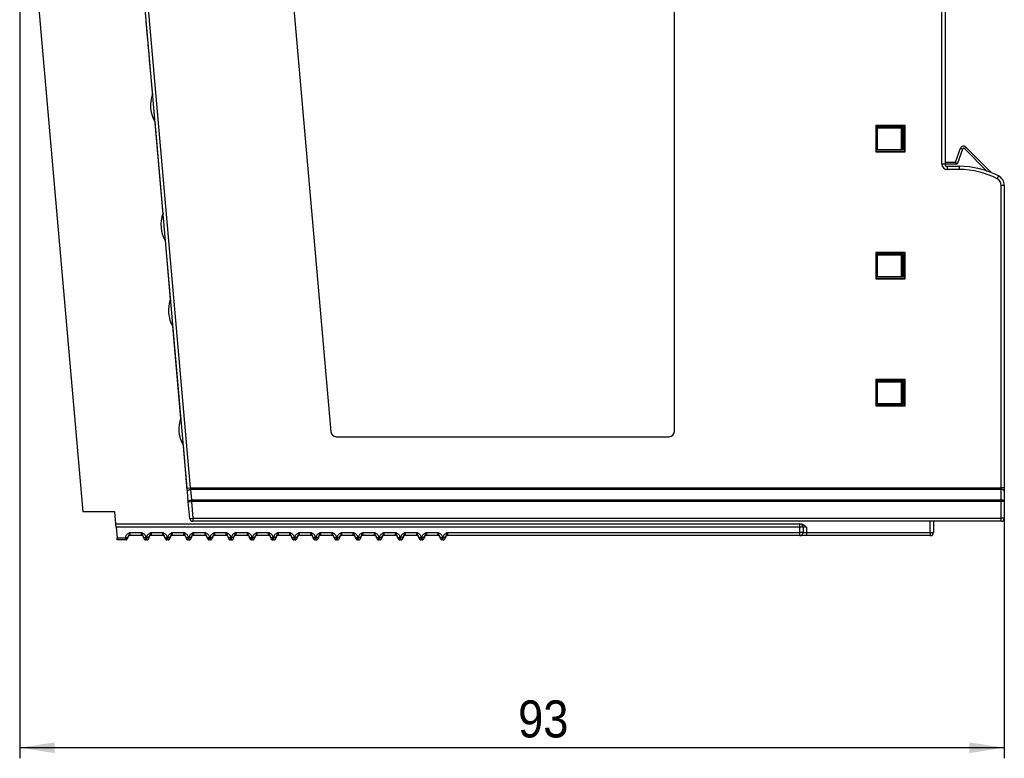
# Model space of a CAD drawing. Header units: millimetres. Extents: x 0 to 594, y 0 to 420.
# Tile 46 of 94: x 282 to 375, y 139 to 209. Entities that reach past the tile are written whole.
import ezdxf

# ---------------------------------------------------------------- set-up
doc = ezdxf.new("R2010")
doc.units = ezdxf.units.MM
doc.layers.add('0-ADVANTECH-FORM', color=5, linetype='Continuous')
doc.styles.add('SLDTEXTSTYLE9', font='GOTHIC.TTF', dxfattribs={"width": 0.913})
doc.dimstyles.new('SLDDIMSTYLE3', dxfattribs={"dimtxt": 3.5, "dimasz": 3.302, "dimexe": 0, "dimexo": 0.0625, "dimgap": 0.875, "dimtad": 1, "dimdec": 1, "dimrnd": 1e-09, "dimzin": 12, "dimdsep": 46, "dimtxsty": 'SLDTEXTSTYLE9', "dimsah": 1, "dimcen": 0.09, "dimadec": 0, "dimazin": 3, "dimtfac": 1, "dimtdec": 1, "dimtofl": 0, "dimtmove": 0, "dimatfit": 3, "dimfxl": 0, "dimfrac": 2, "dimtolj": 1, "dimtzin": 12, "dimarcsym": 0})

# ---------------------------------------------------------------- blocks, each defined once
blk = doc.blocks.new('_D_5')
at = {"layer": '0-ADVANTECH-FORM'}
for p, q in [((282.292, 229.524), (282.292, 138.793)), ((375.298, 162.058), (375.298, 138.793)), ((375.298, 139.793), (282.292, 139.793))]:
    blk.add_line(p, q, dxfattribs=at)
for points in [[(282.292, 139.793), (285.594, 139.285), (285.594, 140.301)], [(375.298, 139.793), (371.996, 140.301), (371.996, 139.285)]]:
    blk.add_solid(points, dxfattribs=at)
at = {"layer": '0-ADVANTECH-FORM', "insert": (329.373, 144.263), "char_height": 3.5, "attachment_point": 1, "style": 'SLDTEXTSTYLE9'}
blk.add_mtext('93', dxfattribs=at)

msp = doc.modelspace()

# ---------------------------------------------------------------- linework, layer by layer
at = {"color": 7, "linetype": 'Continuous', "lineweight": 25}
for p, q in [((344.13, 169.688), (344.13, 254.988)), ((282.311, 230.088), (288.26, 162.088)), ((369.398, 194.938), (369.398, 229.738)), ((369.698, 229.738), (369.698, 194.938)), ((298.103, 164.319), (292.453, 228.898)), ((292.752, 228.924), (298.402, 164.345)), ((306.715, 226.512), (311.691, 169.645)), ((294.199, 208.594), (294.221, 208.345)), ((294.221, 208.345), (294.251, 208.348)), ((294.221, 208.345), (294.239, 208.141)), ((294.239, 208.141), (294.269, 208.144)), ((294.239, 208.141), (294.241, 208.123)), ((294.241, 208.123), (294.27, 208.125)), ((294.241, 208.12), (294.271, 208.123)), ((294.241, 208.123), (294.241, 208.12)), ((294.241, 208.12), (294.25, 208.011)), ((294.25, 208.011), (294.28, 208.013)), ((294.25, 208.011), (294.278, 207.694)), ((294.278, 207.694), (294.308, 207.697)), ((294.278, 207.694), (294.346, 206.912)), ((294.346, 206.912), (294.376, 206.915)), ((294.346, 206.912), (294.355, 206.812)), ((294.355, 206.812), (294.385, 206.814)), ((294.355, 206.812), (294.37, 206.641)), ((294.37, 206.641), (294.4, 206.644)), ((294.37, 206.641), (294.383, 206.496)), ((294.383, 206.496), (294.413, 206.499)), ((294.383, 206.496), (294.395, 206.355)), ((294.395, 206.355), (294.425, 206.357)), ((294.395, 206.355), (294.409, 206.199)), ((294.409, 206.199), (294.439, 206.201)), ((294.409, 206.199), (294.419, 206.086)), ((294.419, 206.086), (294.449, 206.089)), ((294.419, 206.086), (294.425, 206.014)), ((294.425, 206.014), (294.455, 206.016)), ((294.425, 206.014), (294.431, 205.944)), ((294.431, 205.944), (294.461, 205.947)), ((294.431, 205.944), (294.433, 205.919)), ((294.433, 205.919), (294.463, 205.921)), ((294.433, 205.919), (294.48, 205.388)), ((294.48, 205.388), (294.51, 205.391)), ((294.48, 205.388), (294.493, 205.241)), ((294.493, 205.241), (294.523, 205.244)), ((294.493, 205.241), (294.523, 204.898)), ((294.523, 204.898), (294.553, 204.901)), ((294.523, 204.898), (294.524, 204.886)), ((294.524, 204.886), (294.554, 204.888)), ((294.524, 204.886), (294.532, 204.79)), ((294.532, 204.79), (294.562, 204.793)), ((294.532, 204.79), (294.535, 204.759)), ((294.535, 204.759), (294.565, 204.761)), ((294.535, 204.759), (294.821, 201.496)), ((295.043, 198.956), (295.806, 190.239)), ((365.933, 198.579), (363.148, 198.579)), ((363.148, 198.579), (363.148, 196.097)), ((365.88, 198.527), (363.148, 198.527)), ((365.744, 198.391), (363.148, 198.391)), ((365.692, 198.338), (363.148, 198.338)), ((363.298, 198.338), (363.298, 196.338)), ((365.598, 196.338), (365.598, 198.338)), ((365.692, 198.338), (365.744, 198.391)), ((365.692, 198.088), (365.692, 198.338)), ((365.744, 196.286), (365.744, 198.391)), ((365.88, 198.527), (365.933, 198.579)), ((365.88, 196.15), (365.88, 198.527)), ((365.933, 196.097), (365.933, 198.579)), ((365.674, 198.088), (365.674, 196.588)), ((365.674, 198.088), (365.692, 198.088)), ((363.148, 196.338), (365.692, 196.338)), ((363.148, 196.286), (365.744, 196.286)), ((365.674, 196.588), (365.692, 196.588)), ((365.692, 196.338), (365.692, 196.588)), ((365.692, 196.338), (365.744, 196.286)), ((370.698, 195.138), (371.172, 196.441)), ((371.36, 196.373), (370.838, 194.938)), ((371.36, 196.373), (371.172, 196.441)), ((371.666, 196.551), (371.525, 196.409)), ((373.684, 194.25), (371.525, 196.409)), ((371.666, 196.551), (373.905, 194.312)), ((363.148, 196.15), (365.88, 196.15)), ((363.148, 196.097), (365.933, 196.097)), ((365.88, 196.15), (365.933, 196.097)), ((369.698, 194.938), (369.398, 194.938)), ((369.698, 195.138), (370.698, 195.138)), ((370.838, 194.938), (369.698, 194.938)), ((369.898, 194.738), (371.048, 194.738)), ((369.898, 194.738), (369.898, 194.438)), ((371.048, 194.438), (369.898, 194.438)), ((370.838, 194.938), (370.698, 195.138)), ((371.048, 194.738), (371.048, 194.438)), ((373.832, 194.239), (373.905, 194.312)), ((374.762, 193.824), (374.623, 193.558)), ((374.998, 164.345), (374.998, 192.938)), ((375.298, 192.938), (374.998, 192.938)), ((375.298, 192.938), (375.298, 164.345)), ((296.028, 187.699), (296.511, 182.17)), ((365.933, 186.579), (363.148, 186.579)), ((363.148, 186.579), (363.148, 184.097)), ((365.88, 186.527), (363.148, 186.527)), ((365.744, 186.391), (363.148, 186.391)), ((365.692, 186.338), (363.148, 186.338)), ((363.298, 186.338), (363.298, 184.338)), ((365.598, 184.338), (365.598, 186.338)), ((365.674, 186.088), (365.674, 184.588)), ((365.674, 186.088), (365.692, 186.088)), ((365.692, 186.338), (365.744, 186.391)), ((365.692, 186.088), (365.692, 186.338)), ((365.744, 184.286), (365.744, 186.391)), ((365.88, 186.527), (365.933, 186.579)), ((365.88, 184.15), (365.88, 186.527)), ((365.933, 184.097), (365.933, 186.579)), ((363.148, 184.338), (365.692, 184.338)), ((363.148, 184.286), (365.744, 184.286)), ((365.674, 184.588), (365.692, 184.588)), ((365.692, 184.338), (365.692, 184.588)), ((365.692, 184.338), (365.744, 184.286)), ((363.148, 184.15), (365.88, 184.15)), ((363.148, 184.097), (365.933, 184.097)), ((365.88, 184.15), (365.933, 184.097)), ((296.734, 179.63), (297.496, 170.913)), ((365.933, 174.579), (363.148, 174.579)), ((363.148, 174.579), (363.148, 172.097)), ((365.88, 174.527), (363.148, 174.527)), ((365.744, 174.391), (363.148, 174.391)), ((365.692, 174.338), (363.148, 174.338)), ((363.298, 174.338), (363.298, 172.338)), ((365.598, 172.338), (365.598, 174.338)), ((365.674, 174.088), (365.674, 172.588)), ((365.674, 174.088), (365.692, 174.088)), ((365.692, 174.338), (365.744, 174.391)), ((365.692, 174.088), (365.692, 174.338)), ((365.744, 172.286), (365.744, 174.391)), ((365.88, 174.527), (365.933, 174.579)), ((365.88, 172.15), (365.88, 174.527)), ((365.933, 172.097), (365.933, 174.579)), ((363.148, 172.338), (365.692, 172.338)), ((363.148, 172.286), (365.744, 172.286)), ((363.148, 172.15), (365.88, 172.15)), ((363.148, 172.097), (365.933, 172.097)), ((365.674, 172.588), (365.692, 172.588)), ((365.692, 172.338), (365.692, 172.588)), ((365.692, 172.338), (365.744, 172.286)), ((365.88, 172.15), (365.933, 172.097)), ((297.719, 168.373), (298.089, 164.133)), ((312.189, 169.188), (343.63, 169.188)), ((298.089, 164.133), (298.116, 164.165)), ((298.089, 164.133), (298.119, 164.136)), ((298.103, 164.319), (298.402, 164.345)), ((298.129, 164.019), (298.103, 164.319)), ((298.216, 163.032), (298.129, 164.019)), ((298.402, 164.345), (298.428, 164.195)), ((298.402, 164.345), (374.998, 164.345)), ((298.428, 164.195), (298.514, 163.208)), ((374.998, 164.195), (298.428, 164.195)), ((374.998, 164.195), (374.998, 164.345)), ((375.298, 164.345), (374.998, 164.345)), ((374.998, 163.208), (374.998, 164.195)), ((375.298, 164.345), (375.298, 164.045)), ((375.298, 164.045), (375.298, 163.058)), ((298.216, 163.032), (298.514, 163.058)), ((298.353, 161.462), (298.216, 163.032)), ((298.514, 163.208), (298.514, 163.058)), ((298.514, 163.208), (374.998, 163.208)), ((298.514, 163.058), (298.652, 161.488)), ((374.998, 163.058), (298.514, 163.058)), ((374.998, 163.058), (374.998, 163.208)), ((374.998, 161.488), (374.998, 163.058)), ((375.298, 163.058), (374.998, 163.058)), ((375.298, 163.058), (375.298, 161.488)), ((291.271, 162.088), (288.26, 162.088)), ((291.372, 160.938), (291.271, 162.088)), ((291.398, 160.638), (291.372, 160.938)), ((291.372, 160.938), (355.998, 160.938)), ((298.353, 161.462), (298.652, 161.488)), ((298.652, 161.488), (374.998, 161.488)), ((298.652, 161.488), (298.652, 161.188)), ((374.998, 161.188), (298.652, 161.188)), ((355.998, 160.638), (355.998, 160.938)), ((355.998, 160.938), (356.078, 160.938)), ((368.298, 160.138), (368.298, 161.188)), ((368.598, 161.188), (368.598, 160.138)), ((375.298, 161.488), (374.998, 161.488)), ((374.998, 161.188), (374.998, 161.488)), ((355.998, 160.638), (291.398, 160.638)), ((291.398, 160.638), (291.486, 159.638)), ((292.703, 160.138), (292.703, 159.838)), ((292.703, 160.138), (293.803, 160.138)), ((293.803, 159.838), (293.803, 160.138)), ((294.703, 160.138), (294.703, 159.838)), ((294.703, 160.138), (295.803, 160.138)), ((295.803, 159.838), (295.803, 160.138)), ((296.703, 160.138), (296.703, 159.838)), ((296.703, 160.138), (297.803, 160.138)), ((297.803, 159.838), (297.803, 160.138)), ((298.703, 160.138), (298.703, 159.838)), ((298.703, 160.138), (299.803, 160.138)), ((299.803, 159.838), (299.803, 160.138)), ((300.703, 160.138), (300.703, 159.838)), ((300.703, 160.138), (301.803, 160.138)), ((301.803, 159.838), (301.803, 160.138)), ((302.703, 160.138), (302.703, 159.838)), ((302.703, 160.138), (303.803, 160.138)), ((303.803, 159.838), (303.803, 160.138)), ((304.703, 160.138), (304.703, 159.838)), ((304.703, 160.138), (305.803, 160.138)), ((305.803, 159.838), (305.803, 160.138)), ((306.703, 160.138), (306.703, 159.838)), ((306.703, 160.138), (307.803, 160.138)), ((307.803, 159.838), (307.803, 160.138)), ((308.703, 160.138), (308.703, 159.838)), ((308.703, 160.138), (309.803, 160.138)), ((309.803, 159.838), (309.803, 160.138)), ((310.703, 160.138), (310.703, 159.838)), ((310.703, 160.138), (311.803, 160.138)), ((311.803, 159.838), (311.803, 160.138)), ((312.703, 160.138), (312.703, 159.838)), ((312.703, 160.138), (313.803, 160.138)), ((313.803, 159.838), (313.803, 160.138)), ((314.703, 160.138), (314.703, 159.838)), ((314.703, 160.138), (315.803, 160.138)), ((315.803, 159.838), (315.803, 160.138)), ((316.703, 160.138), (316.703, 159.838)), ((316.703, 160.138), (317.803, 160.138)), ((317.803, 159.838), (317.803, 160.138)), ((318.703, 160.138), (318.703, 159.838)), ((318.703, 160.138), (319.803, 160.138)), ((319.803, 159.838), (319.803, 160.138)), ((320.703, 160.138), (320.703, 159.838)), ((320.703, 160.138), (321.803, 160.138)), ((321.803, 159.838), (321.803, 160.138)), ((322.703, 160.138), (322.703, 159.838)), ((322.703, 160.138), (355.998, 160.138)), ((355.998, 160.138), (355.998, 160.638)), ((356.298, 160.638), (355.998, 160.638)), ((356.298, 160.138), (355.998, 160.138)), ((355.998, 159.838), (355.998, 160.138)), ((356.298, 160.638), (356.298, 160.138)), ((356.598, 160.638), (356.298, 160.638)), ((356.298, 160.138), (356.598, 160.138)), ((356.598, 160.638), (356.598, 160.138)), ((356.598, 160.138), (356.598, 159.838)), ((356.598, 160.138), (368.298, 160.138)), ((368.298, 160.138), (368.598, 160.138)), ((368.298, 160.138), (368.298, 159.838)), ((291.486, 159.638), (292.303, 159.638)), ((291.503, 159.438), (291.486, 159.638)), ((292.303, 159.438), (291.503, 159.438)), ((292.303, 159.649), (292.503, 159.649)), ((292.303, 159.638), (292.303, 159.649)), ((292.303, 159.638), (292.303, 159.438)), ((292.503, 159.638), (292.303, 159.638)), ((292.503, 159.649), (292.503, 159.638)), ((293.803, 159.838), (292.703, 159.838)), ((294.003, 159.649), (294.203, 159.649)), ((294.003, 159.638), (294.003, 159.649)), ((294.203, 159.638), (294.003, 159.638)), ((294.203, 159.649), (294.203, 159.638)), ((294.203, 159.638), (294.303, 159.638)), ((294.203, 159.438), (294.203, 159.638)), ((294.303, 159.438), (294.203, 159.438)), ((294.503, 159.649), (294.303, 159.649)), ((294.303, 159.638), (294.303, 159.649)), ((294.303, 159.438), (294.303, 159.638)), ((294.503, 159.638), (294.303, 159.638)), ((294.503, 159.649), (294.503, 159.638)), ((295.803, 159.838), (294.703, 159.838)), ((296.003, 159.649), (296.203, 159.649)), ((296.003, 159.638), (296.003, 159.649)), ((296.203, 159.638), (296.003, 159.638)), ((296.203, 159.649), (296.203, 159.638)), ((296.203, 159.638), (296.303, 159.638)), ((296.203, 159.438), (296.203, 159.638)), ((296.303, 159.438), (296.203, 159.438)), ((296.503, 159.649), (296.303, 159.649)), ((296.303, 159.638), (296.303, 159.649)), ((296.303, 159.438), (296.303, 159.638)), ((296.503, 159.638), (296.303, 159.638)), ((296.503, 159.649), (296.503, 159.638)), ((297.803, 159.838), (296.703, 159.838)), ((298.003, 159.649), (298.203, 159.649)), ((298.003, 159.638), (298.003, 159.649)), ((298.203, 159.638), (298.003, 159.638)), ((298.203, 159.649), (298.203, 159.638)), ((298.203, 159.638), (298.303, 159.638)), ((298.203, 159.438), (298.203, 159.638)), ((298.303, 159.438), (298.203, 159.438)), ((298.503, 159.649), (298.303, 159.649)), ((298.303, 159.638), (298.303, 159.649)), ((298.303, 159.438), (298.303, 159.638)), ((298.503, 159.638), (298.303, 159.638)), ((298.503, 159.649), (298.503, 159.638)), ((299.803, 159.838), (298.703, 159.838)), ((300.003, 159.649), (300.203, 159.649)), ((300.003, 159.638), (300.003, 159.649)), ((300.203, 159.638), (300.003, 159.638)), ((300.203, 159.649), (300.203, 159.638)), ((300.203, 159.638), (300.303, 159.638)), ((300.203, 159.438), (300.203, 159.638)), ((300.303, 159.438), (300.203, 159.438)), ((300.503, 159.649), (300.303, 159.649)), ((300.303, 159.638), (300.303, 159.649)), ((300.303, 159.438), (300.303, 159.638)), ((300.503, 159.638), (300.303, 159.638)), ((300.503, 159.649), (300.503, 159.638)), ((301.803, 159.838), (300.703, 159.838)), ((302.003, 159.649), (302.203, 159.649)), ((302.003, 159.638), (302.003, 159.649)), ((302.203, 159.638), (302.003, 159.638)), ((302.203, 159.649), (302.203, 159.638)), ((302.203, 159.638), (302.303, 159.638)), ((302.203, 159.438), (302.203, 159.638)), ((302.303, 159.438), (302.203, 159.438)), ((302.503, 159.649), (302.303, 159.649)), ((302.303, 159.638), (302.303, 159.649)), ((302.303, 159.438), (302.303, 159.638)), ((302.503, 159.638), (302.303, 159.638)), ((302.503, 159.649), (302.503, 159.638)), ((303.803, 159.838), (302.703, 159.838)), ((304.003, 159.649), (304.203, 159.649)), ((304.003, 159.638), (304.003, 159.649)), ((304.203, 159.638), (304.003, 159.638)), ((304.203, 159.649), (304.203, 159.638)), ((304.203, 159.638), (304.303, 159.638)), ((304.203, 159.438), (304.203, 159.638)), ((304.303, 159.438), (304.203, 159.438)), ((304.503, 159.649), (304.303, 159.649)), ((304.303, 159.638), (304.303, 159.649)), ((304.303, 159.438), (304.303, 159.638)), ((304.503, 159.638), (304.303, 159.638)), ((304.503, 159.649), (304.503, 159.638)), ((305.803, 159.838), (304.703, 159.838)), ((306.003, 159.649), (306.203, 159.649)), ((306.003, 159.638), (306.003, 159.649)), ((306.203, 159.638), (306.003, 159.638)), ((306.203, 159.649), (306.203, 159.638)), ((306.203, 159.638), (306.303, 159.638)), ((306.203, 159.438), (306.203, 159.638)), ((306.303, 159.438), (306.203, 159.438)), ((306.503, 159.649), (306.303, 159.649)), ((306.303, 159.638), (306.303, 159.649)), ((306.503, 159.638), (306.303, 159.638)), ((306.303, 159.438), (306.303, 159.638)), ((306.503, 159.649), (306.503, 159.638)), ((307.803, 159.838), (306.703, 159.838)), ((308.003, 159.649), (308.203, 159.649)), ((308.003, 159.638), (308.003, 159.649)), ((308.203, 159.638), (308.003, 159.638)), ((308.203, 159.649), (308.203, 159.638)), ((308.203, 159.638), (308.303, 159.638)), ((308.203, 159.438), (308.203, 159.638)), ((308.303, 159.438), (308.203, 159.438)), ((308.503, 159.649), (308.303, 159.649)), ((308.303, 159.638), (308.303, 159.649)), ((308.503, 159.638), (308.303, 159.638)), ((308.303, 159.438), (308.303, 159.638)), ((308.503, 159.649), (308.503, 159.638)), ((309.803, 159.838), (308.703, 159.838)), ((310.003, 159.649), (310.203, 159.649)), ((310.003, 159.638), (310.003, 159.649)), ((310.203, 159.638), (310.003, 159.638)), ((310.203, 159.649), (310.203, 159.638)), ((310.203, 159.638), (310.303, 159.638)), ((310.203, 159.438), (310.203, 159.638)), ((310.303, 159.438), (310.203, 159.438)), ((310.503, 159.649), (310.303, 159.649)), ((310.303, 159.638), (310.303, 159.649)), ((310.503, 159.638), (310.303, 159.638)), ((310.303, 159.438), (310.303, 159.638)), ((310.503, 159.649), (310.503, 159.638)), ((311.803, 159.838), (310.703, 159.838)), ((312.003, 159.649), (312.203, 159.649)), ((312.003, 159.638), (312.003, 159.649)), ((312.203, 159.638), (312.003, 159.638)), ((312.203, 159.649), (312.203, 159.638)), ((312.203, 159.638), (312.303, 159.638)), ((312.203, 159.438), (312.203, 159.638)), ((312.303, 159.438), (312.203, 159.438)), ((312.503, 159.649), (312.303, 159.649)), ((312.303, 159.638), (312.303, 159.649)), ((312.503, 159.638), (312.303, 159.638)), ((312.303, 159.438), (312.303, 159.638)), ((312.503, 159.649), (312.503, 159.638)), ((313.803, 159.838), (312.703, 159.838)), ((314.003, 159.649), (314.203, 159.649)), ((314.003, 159.638), (314.003, 159.649)), ((314.203, 159.638), (314.003, 159.638)), ((314.203, 159.649), (314.203, 159.638)), ((314.203, 159.638), (314.303, 159.638)), ((314.203, 159.438), (314.203, 159.638)), ((314.303, 159.438), (314.203, 159.438)), ((314.503, 159.649), (314.303, 159.649)), ((314.303, 159.638), (314.303, 159.649)), ((314.503, 159.638), (314.303, 159.638)), ((314.303, 159.438), (314.303, 159.638)), ((314.503, 159.649), (314.503, 159.638)), ((315.803, 159.838), (314.703, 159.838)), ((316.003, 159.649), (316.203, 159.649)), ((316.003, 159.638), (316.003, 159.649)), ((316.203, 159.638), (316.003, 159.638)), ((316.203, 159.649), (316.203, 159.638)), ((316.203, 159.638), (316.303, 159.638)), ((316.203, 159.438), (316.203, 159.638)), ((316.303, 159.438), (316.203, 159.438)), ((316.503, 159.649), (316.303, 159.649)), ((316.303, 159.638), (316.303, 159.649)), ((316.503, 159.638), (316.303, 159.638)), ((316.303, 159.438), (316.303, 159.638)), ((316.503, 159.649), (316.503, 159.638)), ((317.803, 159.838), (316.703, 159.838)), ((318.003, 159.649), (318.203, 159.649)), ((318.003, 159.638), (318.003, 159.649)), ((318.203, 159.638), (318.003, 159.638)), ((318.203, 159.649), (318.203, 159.638)), ((318.203, 159.638), (318.303, 159.638)), ((318.203, 159.438), (318.203, 159.638)), ((318.303, 159.438), (318.203, 159.438)), ((318.503, 159.649), (318.303, 159.649)), ((318.303, 159.638), (318.303, 159.649)), ((318.503, 159.638), (318.303, 159.638)), ((318.303, 159.438), (318.303, 159.638)), ((318.503, 159.649), (318.503, 159.638)), ((319.803, 159.838), (318.703, 159.838)), ((320.003, 159.649), (320.203, 159.649)), ((320.003, 159.638), (320.003, 159.649)), ((320.203, 159.638), (320.003, 159.638)), ((320.203, 159.649), (320.203, 159.638)), ((320.203, 159.638), (320.303, 159.638)), ((320.203, 159.438), (320.203, 159.638)), ((320.303, 159.438), (320.203, 159.438)), ((320.503, 159.649), (320.303, 159.649)), ((320.303, 159.638), (320.303, 159.649)), ((320.503, 159.638), (320.303, 159.638)), ((320.303, 159.438), (320.303, 159.638)), ((320.503, 159.649), (320.503, 159.638)), ((321.803, 159.838), (320.703, 159.838)), ((322.003, 159.649), (322.203, 159.649)), ((322.003, 159.638), (322.003, 159.649)), ((322.203, 159.638), (322.003, 159.638)), ((322.203, 159.649), (322.203, 159.638)), ((322.203, 159.638), (322.303, 159.638)), ((322.203, 159.438), (322.203, 159.638)), ((322.303, 159.438), (322.203, 159.438)), ((322.503, 159.649), (322.303, 159.649)), ((322.303, 159.638), (322.303, 159.649)), ((322.503, 159.638), (322.303, 159.638)), ((322.303, 159.438), (322.303, 159.638)), ((322.503, 159.649), (322.503, 159.638)), ((355.998, 159.838), (322.703, 159.838)), ((356.598, 159.838), (355.998, 159.838)), ((368.298, 159.838), (356.598, 159.838))]:
    msp.add_line(p, q, dxfattribs=at)
at = {"color": 7, "linetype": 'Continuous', "lineweight": 25, "flags": 128}
for points in [[(373.905, 194.312), (373.971, 194.239), (374.028, 194.163)], [(298.129, 164.019), (298.133, 164.049), (298.148, 164.079), (298.175, 164.108), (298.212, 164.134), (298.258, 164.157), (298.311, 164.175), (298.368, 164.188), (298.428, 164.195)], [(375.298, 164.045), (375.292, 164.074), (375.275, 164.102), (375.247, 164.128), (375.21, 164.151), (375.165, 164.169), (375.113, 164.183), (375.057, 164.192), (374.998, 164.195)], [(298.216, 163.032), (298.219, 163.062), (298.234, 163.093), (298.261, 163.121), (298.298, 163.148), (298.344, 163.17), (298.397, 163.188), (298.454, 163.201), (298.514, 163.208)], [(375.298, 163.058), (375.292, 163.087), (375.275, 163.115), (375.247, 163.141), (375.21, 163.164), (375.165, 163.183), (375.113, 163.197), (375.057, 163.205), (374.998, 163.208)]]:
    msp.add_lwpolyline(points, dxfattribs=at)
at = {"color": 7, "linetype": 'Continuous', "lineweight": 25}
for centre, radius, start, end in [((297.79, 200.476), 3.14, 159.75046, 210.24954), ((371.454, 196.338), 0.3, 45, 160), ((369.898, 194.938), 0.5, 180, 270), ((369.898, 194.938), 0.2, 180, 270), ((371.048, 186.738), 8, 62.33955, 90), ((371.048, 186.738), 7.7, 62.33955, 90), ((374.298, 192.938), 0.7, 0, 62.33955), ((374.298, 192.938), 1, 0, 62.33955), ((298.775, 189.219), 3.14, 159.75046, 210.24954), ((299.481, 181.15), 3.14, 159.75046, 210.24954), ((300.466, 169.893), 3.14, 159.75046, 210.24954), ((312.189, 169.688), 0.5, 185, 270), ((343.63, 169.688), 0.5, 270, 0), ((298.652, 161.488), 0.3, 185, 270), ((355.998, 160.638), 0.3, 0, 90), ((374.998, 161.488), 0.3, 270, 0), ((355.998, 160.138), 0.3, 270, 0), ((368.298, 160.138), 0.3, 270, 0), ((292.303, 159.638), 0.2, 270, 360), ((292.703, 159.638), 0.2, 90, 180), ((293.803, 159.638), 0.2, 360, 90), ((294.203, 159.638), 0.2, 180, 270), ((294.303, 159.638), 0.2, 270, 0), ((294.703, 159.638), 0.2, 90, 180), ((295.803, 159.638), 0.2, 360, 90), ((296.203, 159.638), 0.2, 180, 270), ((296.303, 159.638), 0.2, 270, 0), ((296.703, 159.638), 0.2, 90, 180), ((297.803, 159.638), 0.2, 360, 90), ((298.203, 159.638), 0.2, 180, 270), ((298.303, 159.638), 0.2, 270, 0), ((298.703, 159.638), 0.2, 90, 180), ((299.803, 159.638), 0.2, 360, 90), ((300.203, 159.638), 0.2, 180, 270), ((300.303, 159.638), 0.2, 270, 0), ((300.703, 159.638), 0.2, 90, 180), ((301.803, 159.638), 0.2, 360, 90), ((302.203, 159.638), 0.2, 180, 270), ((302.303, 159.638), 0.2, 270, 0), ((302.703, 159.638), 0.2, 90, 180), ((303.803, 159.638), 0.2, 360, 90), ((304.203, 159.638), 0.2, 180, 270), ((304.303, 159.638), 0.2, 270, 0), ((304.703, 159.638), 0.2, 90, 180), ((305.803, 159.638), 0.2, 360, 90), ((306.203, 159.638), 0.2, 180, 270), ((306.303, 159.638), 0.2, 270, 0), ((306.703, 159.638), 0.2, 90, 180), ((307.803, 159.638), 0.2, 360, 90), ((308.203, 159.638), 0.2, 180, 270), ((308.303, 159.638), 0.2, 270, 0), ((308.703, 159.638), 0.2, 90, 180), ((309.803, 159.638), 0.2, 360, 90), ((310.203, 159.638), 0.2, 180, 270), ((310.303, 159.638), 0.2, 270, 0), ((310.703, 159.638), 0.2, 90, 180), ((311.803, 159.638), 0.2, 360, 90), ((312.203, 159.638), 0.2, 180, 270), ((312.303, 159.638), 0.2, 270, 0), ((312.703, 159.638), 0.2, 90, 180), ((313.803, 159.638), 0.2, 360, 90), ((314.203, 159.638), 0.2, 180, 270), ((314.303, 159.638), 0.2, 270, 0), ((314.703, 159.638), 0.2, 90, 180), ((315.803, 159.638), 0.2, 360, 90), ((316.203, 159.638), 0.2, 180, 270), ((316.303, 159.638), 0.2, 270, 0), ((316.703, 159.638), 0.2, 90, 180), ((317.803, 159.638), 0.2, 360, 90), ((318.203, 159.638), 0.2, 180, 270), ((318.303, 159.638), 0.2, 270, 0), ((318.703, 159.638), 0.2, 90, 180), ((319.803, 159.638), 0.2, 360, 90), ((320.203, 159.638), 0.2, 180, 270), ((320.303, 159.638), 0.2, 270, 0), ((320.703, 159.638), 0.2, 90, 180), ((321.803, 159.638), 0.2, 360, 90), ((322.203, 159.638), 0.2, 180, 270), ((322.303, 159.638), 0.2, 270, 0), ((322.703, 159.638), 0.2, 90, 180)]:
    msp.add_arc(centre, radius, start, end, dxfattribs=at)
for points, knots in [([(371.525, 196.409), (371.518, 196.415), (371.506, 196.426), (371.482, 196.435), (371.457, 196.44), (371.432, 196.437), (371.408, 196.429), (371.387, 196.415), (371.37, 196.396), (371.364, 196.381), (371.36, 196.373)], [0, 0, 0, 0, 0.1247459, 0.2494488, 0.3741614, 0.4988927, 0.6284611, 0.749414, 0.8703839, 1, 1, 1, 1]), ([(356.078, 160.938), (356.129, 160.933), (356.25, 160.919), (356.428, 160.807), (356.537, 160.699), (356.597, 160.639), (356.598, 160.638)], [0, 0, 0, 0, 0.247748, 0.586727, 0.994368, 1, 1, 1, 1]), ([(292.303, 159.649), (292.307, 159.691), (292.315, 159.781), (292.382, 159.908), (292.479, 160.009), (292.573, 160.07), (292.645, 160.109), (292.682, 160.128), (292.702, 160.138), (292.703, 160.138)], [0, 0, 0, 0, 0.188839, 0.401571, 0.629123, 0.810197, 0.902059, 0.994025, 1, 1, 1, 1]), ([(292.703, 160.138), (292.703, 160.137), (292.693, 160.108), (292.675, 160.054), (292.642, 159.966), (292.6, 159.88), (292.548, 159.8), (292.51, 159.722), (292.505, 159.671), (292.503, 159.649)], [0, 0, 0, 0, 0.0064476, 0.158879, 0.2974563, 0.5228739, 0.7291675, 0.8800914, 1, 1, 1, 1]), ([(294.003, 159.649), (294.001, 159.671), (293.997, 159.722), (293.958, 159.8), (293.907, 159.88), (293.865, 159.966), (293.831, 160.054), (293.813, 160.108), (293.804, 160.137), (293.803, 160.138)], [0, 0, 0, 0, 0.119909, 0.270833, 0.477126, 0.702544, 0.841121, 0.993552, 1, 1, 1, 1]), ([(293.803, 160.138), (293.804, 160.138), (293.824, 160.128), (293.862, 160.109), (293.934, 160.07), (294.028, 160.009), (294.125, 159.908), (294.191, 159.781), (294.199, 159.691), (294.203, 159.649)], [0, 0, 0, 0, 0.005975, 0.097941, 0.189803, 0.370877, 0.598429, 0.811161, 1, 1, 1, 1]), ([(294.303, 159.649), (294.307, 159.691), (294.315, 159.781), (294.382, 159.908), (294.479, 160.009), (294.573, 160.07), (294.645, 160.109), (294.682, 160.128), (294.702, 160.138), (294.703, 160.138)], [0, 0, 0, 0, 0.188839, 0.401571, 0.629123, 0.810197, 0.902059, 0.994025, 1, 1, 1, 1]), ([(294.503, 159.649), (294.505, 159.671), (294.51, 159.722), (294.548, 159.8), (294.6, 159.88), (294.642, 159.966), (294.675, 160.054), (294.693, 160.108), (294.703, 160.137), (294.703, 160.138)], [0, 0, 0, 0, 0.1199086, 0.2708325, 0.4771261, 0.7025437, 0.841121, 0.9935524, 1, 1, 1, 1]), ([(296.003, 159.649), (296.001, 159.671), (295.997, 159.722), (295.958, 159.8), (295.907, 159.88), (295.865, 159.966), (295.831, 160.054), (295.813, 160.108), (295.804, 160.137), (295.803, 160.138)], [0, 0, 0, 0, 0.119909, 0.270833, 0.477126, 0.702544, 0.841121, 0.993552, 1, 1, 1, 1]), ([(295.803, 160.138), (295.804, 160.138), (295.824, 160.128), (295.862, 160.109), (295.934, 160.07), (296.028, 160.009), (296.125, 159.908), (296.191, 159.781), (296.199, 159.691), (296.203, 159.649)], [0, 0, 0, 0, 0.005975, 0.097941, 0.189803, 0.370877, 0.598429, 0.811161, 1, 1, 1, 1]), ([(296.303, 159.649), (296.307, 159.691), (296.315, 159.781), (296.382, 159.908), (296.479, 160.009), (296.573, 160.07), (296.645, 160.109), (296.682, 160.128), (296.702, 160.138), (296.703, 160.138)], [0, 0, 0, 0, 0.188839, 0.401571, 0.629123, 0.810197, 0.902059, 0.994025, 1, 1, 1, 1]), ([(296.503, 159.649), (296.505, 159.671), (296.51, 159.722), (296.548, 159.8), (296.6, 159.88), (296.642, 159.966), (296.675, 160.054), (296.693, 160.108), (296.703, 160.137), (296.703, 160.138)], [0, 0, 0, 0, 0.119909, 0.270833, 0.477126, 0.702544, 0.841121, 0.993552, 1, 1, 1, 1]), ([(298.003, 159.649), (298.001, 159.671), (297.997, 159.722), (297.958, 159.8), (297.907, 159.88), (297.865, 159.966), (297.831, 160.054), (297.813, 160.108), (297.804, 160.137), (297.803, 160.138)], [0, 0, 0, 0, 0.119909, 0.270833, 0.477126, 0.702544, 0.841121, 0.993552, 1, 1, 1, 1]), ([(297.803, 160.138), (297.804, 160.138), (297.824, 160.128), (297.862, 160.109), (297.934, 160.07), (298.028, 160.009), (298.125, 159.908), (298.191, 159.781), (298.199, 159.691), (298.203, 159.649)], [0, 0, 0, 0, 0.005975, 0.097941, 0.189803, 0.370877, 0.598429, 0.811161, 1, 1, 1, 1]), ([(298.303, 159.649), (298.307, 159.691), (298.315, 159.781), (298.382, 159.908), (298.479, 160.009), (298.573, 160.07), (298.645, 160.109), (298.682, 160.128), (298.702, 160.138), (298.703, 160.138)], [0, 0, 0, 0, 0.188839, 0.401571, 0.629123, 0.810197, 0.902059, 0.994025, 1, 1, 1, 1]), ([(298.503, 159.649), (298.505, 159.671), (298.51, 159.722), (298.548, 159.8), (298.6, 159.88), (298.642, 159.966), (298.675, 160.054), (298.693, 160.108), (298.703, 160.137), (298.703, 160.138)], [0, 0, 0, 0, 0.119909, 0.270833, 0.477126, 0.702544, 0.841121, 0.993552, 1, 1, 1, 1]), ([(300.003, 159.649), (300.001, 159.671), (299.997, 159.722), (299.958, 159.8), (299.907, 159.88), (299.865, 159.966), (299.831, 160.054), (299.813, 160.108), (299.804, 160.137), (299.803, 160.138)], [0, 0, 0, 0, 0.119909, 0.270833, 0.477126, 0.702544, 0.841121, 0.993552, 1, 1, 1, 1]), ([(299.803, 160.138), (299.804, 160.138), (299.824, 160.128), (299.862, 160.109), (299.934, 160.07), (300.028, 160.009), (300.125, 159.908), (300.191, 159.781), (300.199, 159.691), (300.203, 159.649)], [0, 0, 0, 0, 0.005975, 0.097941, 0.189803, 0.370877, 0.598429, 0.811161, 1, 1, 1, 1]), ([(300.303, 159.649), (300.307, 159.691), (300.315, 159.781), (300.382, 159.908), (300.479, 160.009), (300.573, 160.07), (300.645, 160.109), (300.682, 160.128), (300.702, 160.138), (300.703, 160.138)], [0, 0, 0, 0, 0.188839, 0.401571, 0.629123, 0.810197, 0.902059, 0.994025, 1, 1, 1, 1]), ([(300.503, 159.649), (300.505, 159.671), (300.51, 159.722), (300.548, 159.8), (300.6, 159.88), (300.642, 159.966), (300.675, 160.054), (300.693, 160.108), (300.703, 160.137), (300.703, 160.138)], [0, 0, 0, 0, 0.1199086, 0.2708325, 0.4771261, 0.7025437, 0.841121, 0.9935524, 1, 1, 1, 1]), ([(302.003, 159.649), (302.001, 159.671), (301.997, 159.722), (301.958, 159.8), (301.907, 159.88), (301.865, 159.966), (301.831, 160.054), (301.813, 160.108), (301.804, 160.137), (301.803, 160.138)], [0, 0, 0, 0, 0.1199086, 0.2708325, 0.4771261, 0.7025437, 0.841121, 0.9935524, 1, 1, 1, 1]), ([(301.803, 160.138), (301.804, 160.138), (301.824, 160.128), (301.862, 160.109), (301.934, 160.07), (302.028, 160.009), (302.125, 159.908), (302.191, 159.781), (302.199, 159.691), (302.203, 159.649)], [0, 0, 0, 0, 0.005975, 0.097941, 0.189803, 0.370877, 0.598429, 0.811161, 1, 1, 1, 1]), ([(302.303, 159.649), (302.307, 159.691), (302.315, 159.781), (302.382, 159.908), (302.479, 160.009), (302.573, 160.07), (302.645, 160.109), (302.682, 160.128), (302.702, 160.138), (302.703, 160.138)], [0, 0, 0, 0, 0.188839, 0.401571, 0.629123, 0.810197, 0.902059, 0.994025, 1, 1, 1, 1]), ([(302.503, 159.649), (302.505, 159.671), (302.51, 159.722), (302.548, 159.8), (302.6, 159.88), (302.642, 159.966), (302.675, 160.054), (302.693, 160.108), (302.703, 160.137), (302.703, 160.138)], [0, 0, 0, 0, 0.1199086, 0.2708325, 0.4771261, 0.7025437, 0.841121, 0.9935524, 1, 1, 1, 1]), ([(304.003, 159.649), (304.001, 159.671), (303.997, 159.722), (303.958, 159.8), (303.907, 159.88), (303.865, 159.966), (303.831, 160.054), (303.813, 160.108), (303.804, 160.137), (303.803, 160.138)], [0, 0, 0, 0, 0.1199086, 0.2708325, 0.4771261, 0.7025437, 0.841121, 0.9935524, 1, 1, 1, 1]), ([(303.803, 160.138), (303.804, 160.138), (303.824, 160.128), (303.862, 160.109), (303.934, 160.07), (304.028, 160.009), (304.125, 159.908), (304.191, 159.781), (304.199, 159.691), (304.203, 159.649)], [0, 0, 0, 0, 0.005975, 0.097941, 0.189803, 0.370877, 0.598429, 0.811161, 1, 1, 1, 1]), ([(304.303, 159.649), (304.307, 159.691), (304.315, 159.781), (304.382, 159.908), (304.479, 160.009), (304.573, 160.07), (304.645, 160.109), (304.682, 160.128), (304.702, 160.138), (304.703, 160.138)], [0, 0, 0, 0, 0.188839, 0.401571, 0.629123, 0.810197, 0.902059, 0.994025, 1, 1, 1, 1]), ([(304.503, 159.649), (304.505, 159.671), (304.51, 159.722), (304.548, 159.8), (304.6, 159.88), (304.642, 159.966), (304.675, 160.054), (304.693, 160.108), (304.703, 160.137), (304.703, 160.138)], [0, 0, 0, 0, 0.119909, 0.270833, 0.477126, 0.702544, 0.841121, 0.993552, 1, 1, 1, 1]), ([(306.003, 159.649), (306.001, 159.671), (305.997, 159.722), (305.958, 159.8), (305.907, 159.88), (305.865, 159.966), (305.831, 160.054), (305.813, 160.108), (305.804, 160.137), (305.803, 160.138)], [0, 0, 0, 0, 0.1199086, 0.2708325, 0.4771261, 0.7025437, 0.841121, 0.9935524, 1, 1, 1, 1]), ([(305.803, 160.138), (305.804, 160.138), (305.824, 160.128), (305.862, 160.109), (305.934, 160.07), (306.028, 160.009), (306.125, 159.908), (306.191, 159.781), (306.199, 159.691), (306.203, 159.649)], [0, 0, 0, 0, 0.005975, 0.097941, 0.189803, 0.370877, 0.598429, 0.811161, 1, 1, 1, 1]), ([(306.303, 159.649), (306.307, 159.691), (306.315, 159.781), (306.382, 159.908), (306.479, 160.009), (306.573, 160.07), (306.645, 160.109), (306.682, 160.128), (306.702, 160.138), (306.703, 160.138)], [0, 0, 0, 0, 0.188839, 0.401571, 0.629123, 0.810197, 0.902059, 0.994025, 1, 1, 1, 1]), ([(306.503, 159.649), (306.505, 159.671), (306.51, 159.722), (306.548, 159.8), (306.6, 159.88), (306.642, 159.966), (306.675, 160.054), (306.693, 160.108), (306.703, 160.137), (306.703, 160.138)], [0, 0, 0, 0, 0.1199086, 0.2708325, 0.4771261, 0.7025437, 0.841121, 0.9935524, 1, 1, 1, 1]), ([(308.003, 159.649), (308.001, 159.671), (307.997, 159.722), (307.958, 159.8), (307.907, 159.88), (307.865, 159.966), (307.831, 160.054), (307.813, 160.108), (307.804, 160.137), (307.803, 160.138)], [0, 0, 0, 0, 0.119909, 0.270833, 0.477126, 0.702544, 0.841121, 0.993552, 1, 1, 1, 1]), ([(307.803, 160.138), (307.804, 160.138), (307.824, 160.128), (307.862, 160.109), (307.934, 160.07), (308.028, 160.009), (308.125, 159.908), (308.191, 159.781), (308.199, 159.691), (308.203, 159.649)], [0, 0, 0, 0, 0.005975, 0.097941, 0.189803, 0.370877, 0.598429, 0.811161, 1, 1, 1, 1]), ([(308.303, 159.649), (308.307, 159.691), (308.315, 159.781), (308.382, 159.908), (308.479, 160.009), (308.573, 160.07), (308.645, 160.109), (308.682, 160.128), (308.702, 160.138), (308.703, 160.138)], [0, 0, 0, 0, 0.188839, 0.401571, 0.629123, 0.810197, 0.902059, 0.994025, 1, 1, 1, 1]), ([(308.503, 159.649), (308.505, 159.671), (308.51, 159.722), (308.548, 159.8), (308.6, 159.88), (308.642, 159.966), (308.675, 160.054), (308.693, 160.108), (308.703, 160.137), (308.703, 160.138)], [0, 0, 0, 0, 0.119909, 0.270833, 0.477126, 0.702544, 0.841121, 0.993552, 1, 1, 1, 1]), ([(310.003, 159.649), (310.001, 159.671), (309.997, 159.722), (309.958, 159.8), (309.907, 159.88), (309.865, 159.966), (309.831, 160.054), (309.813, 160.108), (309.804, 160.137), (309.803, 160.138)], [0, 0, 0, 0, 0.119909, 0.270833, 0.477126, 0.702544, 0.841121, 0.993552, 1, 1, 1, 1]), ([(309.803, 160.138), (309.804, 160.138), (309.824, 160.128), (309.862, 160.109), (309.934, 160.07), (310.028, 160.009), (310.125, 159.908), (310.191, 159.781), (310.199, 159.691), (310.203, 159.649)], [0, 0, 0, 0, 0.005975, 0.097941, 0.189803, 0.370877, 0.598429, 0.811161, 1, 1, 1, 1]), ([(310.303, 159.649), (310.307, 159.691), (310.315, 159.781), (310.382, 159.908), (310.479, 160.009), (310.573, 160.07), (310.645, 160.109), (310.682, 160.128), (310.702, 160.138), (310.703, 160.138)], [0, 0, 0, 0, 0.188839, 0.401571, 0.629123, 0.810197, 0.902059, 0.994025, 1, 1, 1, 1]), ([(310.503, 159.649), (310.505, 159.671), (310.51, 159.722), (310.548, 159.8), (310.6, 159.88), (310.642, 159.966), (310.675, 160.054), (310.693, 160.108), (310.703, 160.137), (310.703, 160.138)], [0, 0, 0, 0, 0.119909, 0.270833, 0.477126, 0.702544, 0.841121, 0.993552, 1, 1, 1, 1]), ([(312.003, 159.649), (312.001, 159.671), (311.997, 159.722), (311.958, 159.8), (311.907, 159.88), (311.865, 159.966), (311.831, 160.054), (311.813, 160.108), (311.804, 160.137), (311.803, 160.138)], [0, 0, 0, 0, 0.119909, 0.270833, 0.477126, 0.702544, 0.841121, 0.993552, 1, 1, 1, 1]), ([(311.803, 160.138), (311.804, 160.138), (311.824, 160.128), (311.862, 160.109), (311.934, 160.07), (312.028, 160.009), (312.125, 159.908), (312.191, 159.781), (312.199, 159.691), (312.203, 159.649)], [0, 0, 0, 0, 0.005975, 0.097941, 0.189803, 0.370877, 0.598429, 0.811161, 1, 1, 1, 1]), ([(312.303, 159.649), (312.307, 159.691), (312.315, 159.781), (312.382, 159.908), (312.479, 160.009), (312.573, 160.07), (312.645, 160.109), (312.682, 160.128), (312.702, 160.138), (312.703, 160.138)], [0, 0, 0, 0, 0.188839, 0.401571, 0.629123, 0.810197, 0.902059, 0.994025, 1, 1, 1, 1]), ([(312.503, 159.649), (312.505, 159.671), (312.51, 159.722), (312.548, 159.8), (312.6, 159.88), (312.642, 159.966), (312.675, 160.054), (312.693, 160.108), (312.703, 160.137), (312.703, 160.138)], [0, 0, 0, 0, 0.119909, 0.270833, 0.477126, 0.702544, 0.841121, 0.993552, 1, 1, 1, 1]), ([(314.003, 159.649), (314.001, 159.671), (313.997, 159.722), (313.958, 159.8), (313.907, 159.88), (313.865, 159.966), (313.831, 160.054), (313.813, 160.108), (313.804, 160.137), (313.803, 160.138)], [0, 0, 0, 0, 0.119909, 0.270833, 0.477126, 0.702544, 0.841121, 0.993552, 1, 1, 1, 1]), ([(313.803, 160.138), (313.804, 160.138), (313.824, 160.128), (313.862, 160.109), (313.934, 160.07), (314.028, 160.009), (314.125, 159.908), (314.191, 159.781), (314.199, 159.691), (314.203, 159.649)], [0, 0, 0, 0, 0.005975, 0.097941, 0.189803, 0.370877, 0.598429, 0.811161, 1, 1, 1, 1]), ([(314.303, 159.649), (314.307, 159.691), (314.315, 159.781), (314.382, 159.908), (314.479, 160.009), (314.573, 160.07), (314.645, 160.109), (314.682, 160.128), (314.702, 160.138), (314.703, 160.138)], [0, 0, 0, 0, 0.188839, 0.401571, 0.629123, 0.810197, 0.902059, 0.994025, 1, 1, 1, 1]), ([(314.503, 159.649), (314.505, 159.671), (314.51, 159.722), (314.548, 159.8), (314.6, 159.88), (314.642, 159.966), (314.675, 160.054), (314.693, 160.108), (314.703, 160.137), (314.703, 160.138)], [0, 0, 0, 0, 0.119909, 0.270833, 0.477126, 0.702544, 0.841121, 0.993552, 1, 1, 1, 1]), ([(316.003, 159.649), (316.001, 159.671), (315.997, 159.722), (315.958, 159.8), (315.907, 159.88), (315.865, 159.966), (315.831, 160.054), (315.813, 160.108), (315.804, 160.137), (315.803, 160.138)], [0, 0, 0, 0, 0.119909, 0.270833, 0.477126, 0.702544, 0.841121, 0.993552, 1, 1, 1, 1]), ([(315.803, 160.138), (315.804, 160.138), (315.824, 160.128), (315.862, 160.109), (315.934, 160.07), (316.028, 160.009), (316.125, 159.908), (316.191, 159.781), (316.199, 159.691), (316.203, 159.649)], [0, 0, 0, 0, 0.005975, 0.097941, 0.189803, 0.370877, 0.598429, 0.811161, 1, 1, 1, 1]), ([(316.303, 159.649), (316.307, 159.691), (316.315, 159.781), (316.382, 159.908), (316.479, 160.009), (316.573, 160.07), (316.645, 160.109), (316.682, 160.128), (316.702, 160.138), (316.703, 160.138)], [0, 0, 0, 0, 0.188839, 0.401571, 0.629123, 0.810197, 0.902059, 0.994025, 1, 1, 1, 1]), ([(316.503, 159.649), (316.505, 159.671), (316.51, 159.722), (316.548, 159.8), (316.6, 159.88), (316.642, 159.966), (316.675, 160.054), (316.693, 160.108), (316.703, 160.137), (316.703, 160.138)], [0, 0, 0, 0, 0.119909, 0.270833, 0.477126, 0.702544, 0.841121, 0.993552, 1, 1, 1, 1]), ([(318.003, 159.649), (318.001, 159.671), (317.997, 159.722), (317.958, 159.8), (317.907, 159.88), (317.865, 159.966), (317.831, 160.054), (317.813, 160.108), (317.804, 160.137), (317.803, 160.138)], [0, 0, 0, 0, 0.119909, 0.270833, 0.477126, 0.702544, 0.841121, 0.993552, 1, 1, 1, 1]), ([(317.803, 160.138), (317.804, 160.138), (317.824, 160.128), (317.862, 160.109), (317.934, 160.07), (318.028, 160.009), (318.125, 159.908), (318.191, 159.781), (318.199, 159.691), (318.203, 159.649)], [0, 0, 0, 0, 0.005975, 0.097941, 0.189803, 0.370877, 0.598429, 0.811161, 1, 1, 1, 1]), ([(318.303, 159.649), (318.307, 159.691), (318.315, 159.781), (318.382, 159.908), (318.479, 160.009), (318.573, 160.07), (318.645, 160.109), (318.682, 160.128), (318.702, 160.138), (318.703, 160.138)], [0, 0, 0, 0, 0.188839, 0.401571, 0.629123, 0.810197, 0.902059, 0.994025, 1, 1, 1, 1]), ([(318.503, 159.649), (318.505, 159.671), (318.51, 159.722), (318.548, 159.8), (318.6, 159.88), (318.642, 159.966), (318.675, 160.054), (318.693, 160.108), (318.703, 160.137), (318.703, 160.138)], [0, 0, 0, 0, 0.119909, 0.270833, 0.477126, 0.702544, 0.841121, 0.993552, 1, 1, 1, 1]), ([(320.003, 159.649), (320.001, 159.671), (319.997, 159.722), (319.958, 159.8), (319.907, 159.88), (319.865, 159.966), (319.831, 160.054), (319.813, 160.108), (319.804, 160.137), (319.803, 160.138)], [0, 0, 0, 0, 0.119909, 0.270833, 0.477126, 0.702544, 0.841121, 0.993552, 1, 1, 1, 1]), ([(319.803, 160.138), (319.804, 160.138), (319.824, 160.128), (319.862, 160.109), (319.934, 160.07), (320.028, 160.009), (320.125, 159.908), (320.191, 159.781), (320.199, 159.691), (320.203, 159.649)], [0, 0, 0, 0, 0.005975, 0.097941, 0.189803, 0.370877, 0.598429, 0.811161, 1, 1, 1, 1]), ([(320.303, 159.649), (320.307, 159.691), (320.315, 159.781), (320.382, 159.908), (320.479, 160.009), (320.573, 160.07), (320.645, 160.109), (320.682, 160.128), (320.702, 160.138), (320.703, 160.138)], [0, 0, 0, 0, 0.188839, 0.401571, 0.629123, 0.810197, 0.902059, 0.994025, 1, 1, 1, 1]), ([(320.503, 159.649), (320.505, 159.671), (320.51, 159.722), (320.548, 159.8), (320.6, 159.88), (320.642, 159.966), (320.675, 160.054), (320.693, 160.108), (320.703, 160.137), (320.703, 160.138)], [0, 0, 0, 0, 0.119909, 0.270833, 0.477126, 0.702544, 0.841121, 0.993552, 1, 1, 1, 1]), ([(322.003, 159.649), (322.001, 159.671), (321.997, 159.722), (321.958, 159.8), (321.907, 159.88), (321.865, 159.966), (321.831, 160.054), (321.813, 160.108), (321.804, 160.137), (321.803, 160.138)], [0, 0, 0, 0, 0.119909, 0.270833, 0.477126, 0.702544, 0.841121, 0.993552, 1, 1, 1, 1]), ([(321.803, 160.138), (321.804, 160.138), (321.824, 160.128), (321.862, 160.109), (321.934, 160.07), (322.028, 160.009), (322.125, 159.908), (322.191, 159.781), (322.199, 159.691), (322.203, 159.649)], [0, 0, 0, 0, 0.005975, 0.097941, 0.189803, 0.370877, 0.598429, 0.811161, 1, 1, 1, 1]), ([(322.303, 159.649), (322.307, 159.691), (322.315, 159.781), (322.382, 159.908), (322.479, 160.009), (322.573, 160.07), (322.645, 160.109), (322.682, 160.128), (322.702, 160.138), (322.703, 160.138)], [0, 0, 0, 0, 0.188839, 0.401571, 0.629123, 0.810197, 0.902059, 0.994025, 1, 1, 1, 1]), ([(322.503, 159.649), (322.505, 159.671), (322.51, 159.722), (322.548, 159.8), (322.6, 159.88), (322.642, 159.966), (322.675, 160.054), (322.693, 160.108), (322.703, 160.137), (322.703, 160.138)], [0, 0, 0, 0, 0.119909, 0.270833, 0.477126, 0.702544, 0.841121, 0.993552, 1, 1, 1, 1])]:
    msp.add_open_spline(points, degree=3, knots=knots, dxfattribs=at)

# ---------------------------------------------------------------- dimensions: what is measured, and where the dimension line sits
at = {"layer": '0-ADVANTECH-FORM'}
dim = msp.add_linear_dim(base=(282.292, 139.793), p1=(375.298, 163.058), p2=(282.292, 230.524), dimstyle='SLDDIMSTYLE3', dxfattribs=at)
dim.commit()
dim.dimension.update_dxf_attribs({"geometry": '_D_5', "text_midpoint": (331.959, 139.793), "dimtype": 160})

doc.saveas('drawing.dxf')
